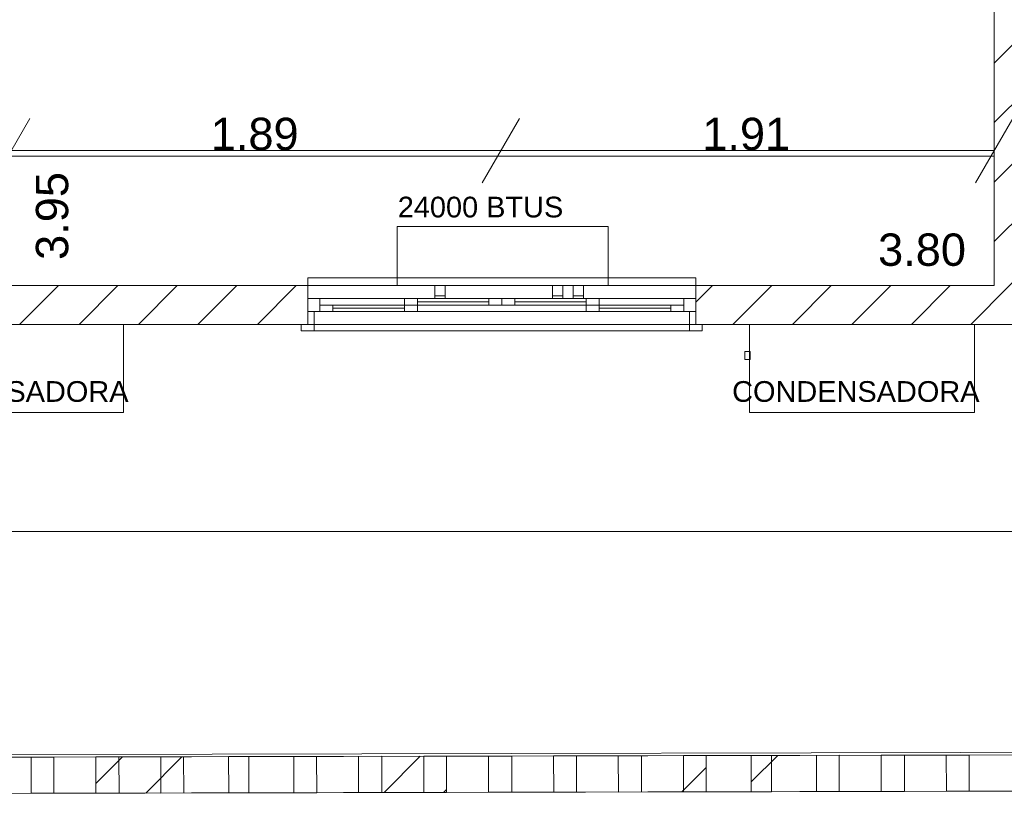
# Model space of a CAD drawing. Header units: millimetres. Extents: x 2826 to 3034, y 1533 to 1590.
# Tile 176 of 248: x 2988.69 to 2992.5, y 1571.84 to 1574.84. Entities that reach past the tile are written whole.
import ezdxf
from ezdxf.enums import TextEntityAlignment as Align

# ---------------------------------------------------------------- set-up
doc = ezdxf.new("R2010")
doc.units = ezdxf.units.MM
doc.layers.add('_Caneta_No__220', color=7, linetype='Continuous', lineweight=15, true_color=0x8a8a8a)
doc.styles.add('ESTILO_GERADO_2', font='arial.ttf')
pattern_1 = [(44.99999999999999, (0.02328418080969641, 0.6193119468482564), (-0.114904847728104, 0.114904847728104), [])]
pattern_2 = [(44.99999999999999, (0.02328418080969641, 0.619311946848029), (-0.5745242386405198, 0.5745242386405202), []), (44.99999999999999, (-0.09162066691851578, 0.7342167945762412), (-0.5745242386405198, 0.5745242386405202), [])]
pattern_3 = [(44.99999999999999, (0.02328418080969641, 0.6193119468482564), (-0.5745242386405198, 0.5745242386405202), []), (44.99999999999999, (-0.09162066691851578, 0.7342167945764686), (-0.5745242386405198, 0.5745242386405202), [])]

# ---------------------------------------------------------------- blocks, each defined once
blk = doc.blocks.new('ARROWHEAD_2')
at = {"color": 0, "linetype": 'Continuous', "lineweight": 0}
for p, q in [((-0.3781315, -0.655), (0.3781315, 0.655)), ((0, 0), (-1, 0))]:
    blk.add_line(p, q, dxfattribs=at)
blk = doc.blocks.new('A$Cdd268059')
at = {"layer": '_Caneta_No__220'}
h = blk.add_hatch(dxfattribs=at)
h.set_pattern_fill('TIJOLO_COMUM_0005', color=256, style=0, pattern_type=2)
h.set_pattern_definition([(44.99999999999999, (0.02328418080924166, 0.6193119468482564), (-0.114904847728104, 0.114904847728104), [])])
h.paths.add_polyline_path([(7.401137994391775, 1.969311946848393), (7.401137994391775, 5.919311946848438), (7.251137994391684, 5.919311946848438), (7.251137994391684, 1.969311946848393)])
h = blk.add_hatch(dxfattribs=at)
h.set_pattern_fill('TIJOLO_COMUM_0005', color=256, style=0, pattern_type=2)
h.set_pattern_definition(pattern_1)
h.paths.add_polyline_path([(2.893768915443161, 1.819311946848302), (4.597940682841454, 1.819311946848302), (4.597940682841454, 1.969312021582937), (2.893768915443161, 1.969311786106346)])
h = blk.add_hatch(dxfattribs=at)
h.set_pattern_fill('TIJOLO_COMUM_0005', color=256, style=0, pattern_type=2)
h.set_pattern_definition(pattern_1)
h.paths.add_polyline_path([(6.097940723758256, 1.969312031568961), (6.097940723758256, 1.819311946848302), (8.25388249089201, 1.819311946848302), (8.25388249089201, 1.969312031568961)])
h = blk.add_hatch(dxfattribs=at)
h.set_pattern_fill('DUPLA_1_4_0005', color=256, style=0, pattern_type=2)
h.set_pattern_definition(pattern_2)
h.paths.add_polyline_path([(5.296414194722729, 0.01158544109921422), (5.636413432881, 0.01233275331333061), (5.636105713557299, 0.1523335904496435), (5.296106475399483, 0.1515862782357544)])
h = blk.add_hatch(dxfattribs=at)
h.set_pattern_fill('DUPLA_1_4_0005', color=256, style=0, pattern_type=2)
h.set_pattern_definition(pattern_3)
h.paths.add_polyline_path([(5.798466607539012, 0.01268894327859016), (6.138465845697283, 0.01343625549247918), (6.138158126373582, 0.1534370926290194), (5.798158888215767, 0.152689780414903)])
h = blk.add_hatch(dxfattribs=at)
h.set_pattern_fill('DUPLA_1_4_0005', color=256, style=0, pattern_type=2)
h.set_pattern_definition(pattern_3)
h.paths.add_polyline_path([(6.312304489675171, 0.01381834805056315), (6.652303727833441, 0.01456566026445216), (6.651996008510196, 0.1545664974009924), (6.311996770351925, 0.153819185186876)])
h = blk.add_hatch(dxfattribs=at)
h.set_pattern_fill('DUPLA_1_4_0005', color=256, style=0, pattern_type=2)
h.set_pattern_definition(pattern_2)
h.paths.add_polyline_path([(3.778471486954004, 0.008249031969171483), (4.118470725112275, 0.008996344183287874), (4.118163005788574, 0.1489971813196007), (3.778163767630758, 0.1482498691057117)])
h = blk.add_hatch(dxfattribs=at)
h.set_pattern_fill('DUPLA_1_4_0005', color=256, style=0, pattern_type=2)
h.set_pattern_definition(pattern_3)
h.paths.add_polyline_path([(4.794361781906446, 0.01048193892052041), (5.134361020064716, 0.01122925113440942), (5.134053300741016, 0.1512300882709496), (4.7940540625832, 0.1504827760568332)])
for p, q in [((7.251137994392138, 1.969311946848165), (7.251137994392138, 5.919311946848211)), ((3.641137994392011, 2.490788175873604), (5.15430034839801, 2.490788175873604)), ((5.534300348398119, 2.490788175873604), (7.061137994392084, 2.490788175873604)), ((7.251137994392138, 2.469311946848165), (3.451137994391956, 2.469311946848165)), ((7.251137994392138, 1.969311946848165), (7.251137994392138, 2.469311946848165)), ((4.597940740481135, 1.969311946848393), (4.597940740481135, 1.999311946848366)), ((4.597940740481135, 1.999311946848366), (6.097940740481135, 1.999311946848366)), ((6.097940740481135, 1.999311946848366), (6.097940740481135, 1.969311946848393)), ((3.451137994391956, 1.969311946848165), (7.251137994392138, 1.969311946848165)), ((3.451137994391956, 1.969311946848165), (7.251137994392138, 1.969311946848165)), ((4.597940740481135, 1.969311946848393), (4.597940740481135, 1.919311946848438)), ((4.597940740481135, 1.969311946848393), (6.097940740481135, 1.969311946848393)), ((4.597940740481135, 1.969311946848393), (4.597940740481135, 1.919311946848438)), ((6.097940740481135, 1.969311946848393), (6.097940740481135, 1.919311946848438)), ((6.097940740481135, 1.969311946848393), (6.097940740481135, 1.919311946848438)), ((4.597940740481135, 1.919311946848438), (4.597940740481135, 1.869311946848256)), ((4.597940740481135, 1.919311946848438), (4.644940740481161, 1.919311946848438)), ((4.597940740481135, 1.919311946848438), (4.597940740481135, 1.869311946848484)), ((4.597940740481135, 1.919311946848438), (4.597940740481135, 1.869311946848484)), ((4.644940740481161, 1.919311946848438), (5.021440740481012, 1.919311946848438)), ((4.644940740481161, 1.919311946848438), (4.644940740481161, 1.869311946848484)), ((4.971440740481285, 1.919311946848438), (5.347940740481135, 1.919311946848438)), ((4.971440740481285, 1.919311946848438), (5.021440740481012, 1.919311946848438)), ((4.971440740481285, 1.894311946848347), (4.971440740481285, 1.919311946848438)), ((5.021440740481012, 1.919311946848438), (5.021440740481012, 1.894311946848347)), ((5.021440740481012, 1.919311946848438), (5.297940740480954, 1.919311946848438)), ((5.021440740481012, 1.906811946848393), (5.297940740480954, 1.906811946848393)), ((5.297940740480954, 1.894311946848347), (5.297940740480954, 1.919311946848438)), ((5.297940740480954, 1.919311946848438), (5.347940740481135, 1.919311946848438)), ((5.347940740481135, 1.919311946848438), (5.724440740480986, 1.919311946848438)), ((5.347940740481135, 1.919311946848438), (5.347940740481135, 1.894311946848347)), ((5.347940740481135, 1.919311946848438), (5.397940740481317, 1.919311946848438)), ((5.347940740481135, 1.894311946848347), (5.347940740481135, 1.919311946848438)), ((5.397940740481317, 1.919311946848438), (5.397940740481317, 1.894311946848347)), ((5.397940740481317, 1.919311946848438), (5.674440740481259, 1.919311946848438)), ((5.397940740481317, 1.906811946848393), (5.674440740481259, 1.906811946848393)), ((5.674440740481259, 1.919311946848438), (6.05094074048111, 1.919311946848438)), ((5.674440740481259, 1.894311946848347), (5.674440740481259, 1.919311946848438)), ((5.674440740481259, 1.919311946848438), (5.724440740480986, 1.919311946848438)), ((5.724440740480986, 1.919311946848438), (5.724440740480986, 1.894311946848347)), ((6.05094074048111, 1.869311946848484), (6.05094074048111, 1.919311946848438)), ((6.05094074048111, 1.919311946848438), (6.097940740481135, 1.919311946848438)), ((6.097940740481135, 1.919311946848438), (6.097940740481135, 1.869311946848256)), ((6.097940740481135, 1.919311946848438), (6.097940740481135, 1.869311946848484)), ((6.097940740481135, 1.919311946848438), (6.097940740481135, 1.869311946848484)), ((4.597940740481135, 1.869311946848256), (4.597940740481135, 1.819311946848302)), ((4.597940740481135, 1.819311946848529), (4.597940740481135, 1.869311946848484)), ((4.597940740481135, 1.869311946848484), (4.622940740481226, 1.869311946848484)), ((4.644940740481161, 1.869311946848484), (4.597940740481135, 1.869311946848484)), ((4.597940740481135, 1.869311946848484), (4.597940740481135, 1.819311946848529)), ((4.597940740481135, 1.869311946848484), (4.597940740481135, 1.819311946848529)), ((4.622940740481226, 1.869311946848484), (4.622940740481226, 1.819311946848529)), ((4.644940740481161, 1.894311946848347), (4.694940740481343, 1.894311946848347)), ((4.644940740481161, 1.869311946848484), (4.644940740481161, 1.894311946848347)), ((5.021440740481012, 1.869311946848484), (4.644940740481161, 1.869311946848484)), ((4.694940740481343, 1.869311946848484), (4.644940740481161, 1.869311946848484)), ((4.694940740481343, 1.894311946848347), (4.694940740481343, 1.869311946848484)), ((4.694940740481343, 1.894311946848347), (4.971440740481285, 1.894311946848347)), ((4.694940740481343, 1.881811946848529), (4.971440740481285, 1.881811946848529)), ((4.971440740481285, 1.869311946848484), (4.694940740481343, 1.869311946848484)), ((4.971440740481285, 1.869311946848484), (4.971440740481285, 1.894311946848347)), ((4.971440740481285, 1.894311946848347), (5.021440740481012, 1.894311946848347)), ((5.021440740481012, 1.894311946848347), (4.971440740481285, 1.894311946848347)), ((5.347940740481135, 1.869311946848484), (4.971440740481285, 1.869311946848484)), ((5.021440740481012, 1.869311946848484), (4.971440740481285, 1.869311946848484)), ((5.021440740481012, 1.894311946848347), (5.021440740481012, 1.869311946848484)), ((5.297940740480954, 1.894311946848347), (5.021440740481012, 1.894311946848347)), ((5.347940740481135, 1.894311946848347), (5.297940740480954, 1.894311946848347)), ((5.397940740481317, 1.894311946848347), (5.347940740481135, 1.894311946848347)), ((5.724440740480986, 1.869311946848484), (5.347940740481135, 1.869311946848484)), ((5.674440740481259, 1.894311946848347), (5.397940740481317, 1.894311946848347)), ((5.724440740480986, 1.894311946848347), (5.674440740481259, 1.894311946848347)), ((5.674440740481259, 1.894311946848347), (5.724440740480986, 1.894311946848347)), ((5.674440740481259, 1.869311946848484), (5.674440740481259, 1.894311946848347)), ((6.05094074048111, 1.869311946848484), (5.674440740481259, 1.869311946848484)), ((5.724440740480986, 1.869311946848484), (5.674440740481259, 1.869311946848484)), ((5.724440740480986, 1.894311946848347), (5.724440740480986, 1.869311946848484)), ((5.724440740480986, 1.894311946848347), (6.000940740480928, 1.894311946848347)), ((5.724440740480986, 1.881811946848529), (6.000940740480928, 1.881811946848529)), ((6.000940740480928, 1.869311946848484), (5.724440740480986, 1.869311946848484)), ((6.000940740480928, 1.869311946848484), (6.000940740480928, 1.894311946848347)), ((6.000940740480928, 1.894311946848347), (6.05094074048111, 1.894311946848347)), ((6.05094074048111, 1.869311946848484), (6.000940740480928, 1.869311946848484)), ((6.05094074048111, 1.894311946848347), (6.05094074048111, 1.869311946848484)), ((6.097940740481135, 1.869311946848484), (6.05094074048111, 1.869311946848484)), ((6.072940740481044, 1.819311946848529), (6.072940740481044, 1.869311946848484)), ((6.072940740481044, 1.869311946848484), (6.097940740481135, 1.869311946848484)), ((6.097940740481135, 1.869311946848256), (6.097940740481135, 1.819311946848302)), ((6.097940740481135, 1.869311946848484), (6.097940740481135, 1.819311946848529)), ((6.097940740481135, 1.869311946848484), (6.097940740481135, 1.819311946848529)), ((6.097940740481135, 1.869311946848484), (6.097940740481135, 1.819311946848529)), ((18.84632809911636, 1.819311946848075), (0.8232841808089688, 1.819311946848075)), ((4.597940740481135, 1.819311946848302), (4.572940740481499, 1.819311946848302)), ((4.572940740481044, 1.794311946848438), (4.572940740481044, 1.819311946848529)), ((4.572940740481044, 1.819311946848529), (4.622940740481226, 1.819311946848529)), ((4.597940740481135, 1.819311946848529), (4.572940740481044, 1.819311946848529)), ((4.597940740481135, 1.819311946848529), (4.572940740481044, 1.819311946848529)), ((4.622940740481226, 1.794311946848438), (4.572940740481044, 1.794311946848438)), ((4.597940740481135, 1.819311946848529), (6.097940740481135, 1.819311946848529)), ((4.622940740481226, 1.819311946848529), (4.597940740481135, 1.819311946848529)), ((4.622940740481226, 1.819311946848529), (4.622940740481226, 1.794311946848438)), ((4.622940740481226, 1.794311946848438), (6.072940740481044, 1.794311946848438)), ((6.097940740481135, 1.819311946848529), (6.072940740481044, 1.819311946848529)), ((6.072940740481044, 1.819311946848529), (6.122940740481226, 1.819311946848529)), ((6.072940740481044, 1.794311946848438), (6.072940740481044, 1.819311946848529)), ((6.122940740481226, 1.794311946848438), (6.072940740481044, 1.794311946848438)), ((6.097940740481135, 1.819311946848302), (6.122940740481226, 1.819311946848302)), ((6.097940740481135, 1.819311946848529), (6.122940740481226, 1.819311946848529)), ((6.097940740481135, 1.819311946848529), (6.122940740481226, 1.819311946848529)), ((6.122940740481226, 1.819311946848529), (6.122940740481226, 1.794311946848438)), ((0.02206783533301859, 1.01931194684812), (18.84632809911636, 1.01931194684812)), ((18.85023596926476, 0.04137650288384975), (0.02553427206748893, 1.469247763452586e-07))]:
    blk.add_line(p, q, dxfattribs=at)
for points in [[(0.8316279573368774, 1.819311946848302), (18.84632809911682, 1.819311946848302), (18.85023596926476, 0.04137650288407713), (25.16375951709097, 0.05525351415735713), (25.16375951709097, 1.819311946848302), (41.00696253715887, 1.819311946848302), (41.00696253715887, 17.38691466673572), (31.02116999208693, 17.38691466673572), (31.02116999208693, 11.61714340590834), (18.84632809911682, 11.61714340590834), (18.84632809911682, 10.41714351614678), (0.8316279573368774, 10.41714351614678)], [(5.758978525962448, 1.969311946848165), (5.758978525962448, 2.197995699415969), (4.943297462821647, 2.197995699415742), (4.943297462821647, 1.969311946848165)], [(5.128978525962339, 1.969311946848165), (5.088978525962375, 1.969311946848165), (5.088978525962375, 1.929311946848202), (5.128978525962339, 1.929311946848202)], [(5.583978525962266, 1.969311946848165), (5.543978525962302, 1.969311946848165), (5.543978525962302, 1.929311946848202), (5.583978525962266, 1.929311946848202)], [(5.663978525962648, 1.969311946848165), (5.623978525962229, 1.969311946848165), (5.623978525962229, 1.929311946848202), (5.663978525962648, 1.929311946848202)], [(5.088978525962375, 1.929311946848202), (5.088978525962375, 1.919311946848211), (5.128978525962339, 1.919311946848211), (5.128978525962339, 1.929311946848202)], [(5.543978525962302, 1.929311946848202), (5.543978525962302, 1.919311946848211), (5.583978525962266, 1.919311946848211), (5.583978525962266, 1.929311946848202)], [(5.623978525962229, 1.929311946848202), (5.623978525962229, 1.919311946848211), (5.663978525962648, 1.919311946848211), (5.663978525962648, 1.929311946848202)], [(3.886137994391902, 1.479311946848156), (3.016137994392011, 1.479311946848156), (3.016137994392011, 1.819311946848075), (3.886137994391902, 1.819311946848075)], [(7.175697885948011, 1.479311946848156), (6.305697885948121, 1.479311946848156), (6.305697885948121, 1.819311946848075), (7.175697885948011, 1.819311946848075)], [(6.307697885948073, 1.714311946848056), (6.307697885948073, 1.684311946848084), (6.287697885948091, 1.684311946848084), (6.287697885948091, 1.714311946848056)], [(6.307697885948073, 1.714311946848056), (6.307697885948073, 1.684311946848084), (6.287697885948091, 1.684311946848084), (6.287697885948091, 1.714311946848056)], [(0.03053427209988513, 1.016460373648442e-07), (18.85048878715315, 0.04137704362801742), (18.85018098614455, 0.1813777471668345), (0.03022647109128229, 0.1400008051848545)], [(5.296414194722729, 0.01158544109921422), (5.636413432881, 0.01233275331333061), (5.636105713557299, 0.1523335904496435), (5.296106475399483, 0.1515862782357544)], [(5.296414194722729, 0.01158544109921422), (5.636413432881, 0.01233275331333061), (5.636105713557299, 0.1523335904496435), (5.296106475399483, 0.1515862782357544)], [(5.296414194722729, 0.01158544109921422), (5.636413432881, 0.01233275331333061), (5.636105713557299, 0.1523335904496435), (5.296106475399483, 0.1515862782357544)], [(5.296414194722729, 0.01158544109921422), (5.636413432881, 0.01233275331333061), (5.636105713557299, 0.1523335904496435), (5.296106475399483, 0.1515862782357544)], [(5.296414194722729, 0.01158544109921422), (5.636413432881, 0.01233275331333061), (5.636105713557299, 0.1523335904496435), (5.296106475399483, 0.1515862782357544)], [(5.296414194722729, 0.01158544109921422), (5.636413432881, 0.01233275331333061), (5.636105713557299, 0.1523335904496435), (5.296106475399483, 0.1515862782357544)], [(5.548467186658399, 0.01213944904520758), (5.88846642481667, 0.0128867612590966), (5.88815870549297, 0.1528875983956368), (5.548159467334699, 0.1521402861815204)], [(5.548467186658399, 0.01213944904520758), (5.88846642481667, 0.0128867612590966), (5.88815870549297, 0.1528875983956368), (5.548159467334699, 0.1521402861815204)], [(5.548467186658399, 0.01213944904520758), (5.88846642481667, 0.0128867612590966), (5.88815870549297, 0.1528875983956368), (5.548159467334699, 0.1521402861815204)], [(5.548467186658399, 0.01213944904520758), (5.88846642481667, 0.0128867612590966), (5.88815870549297, 0.1528875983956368), (5.548159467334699, 0.1521402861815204)], [(5.548467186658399, 0.01213944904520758), (5.88846642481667, 0.0128867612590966), (5.88815870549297, 0.1528875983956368), (5.548159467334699, 0.1521402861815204)], [(5.548467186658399, 0.01213944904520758), (5.88846642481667, 0.0128867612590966), (5.88815870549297, 0.1528875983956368), (5.548159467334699, 0.1521402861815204)], [(5.548467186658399, 0.01213944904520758), (5.88846642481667, 0.0128867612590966), (5.88815870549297, 0.1528875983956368), (5.548159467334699, 0.1521402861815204)], [(5.798466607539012, 0.01268894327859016), (6.138465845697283, 0.01343625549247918), (6.138158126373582, 0.1534370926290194), (5.798158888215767, 0.152689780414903)], [(5.798466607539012, 0.01268894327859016), (6.138465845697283, 0.01343625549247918), (6.138158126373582, 0.1534370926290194), (5.798158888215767, 0.152689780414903)], [(5.798466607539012, 0.01268894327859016), (6.138465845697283, 0.01343625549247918), (6.138158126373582, 0.1534370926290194), (5.798158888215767, 0.152689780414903)], [(5.798466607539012, 0.01268894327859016), (6.138465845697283, 0.01343625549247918), (6.138158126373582, 0.1534370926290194), (5.798158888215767, 0.152689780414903)], [(5.798466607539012, 0.01268894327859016), (6.138465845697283, 0.01343625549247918), (6.138158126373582, 0.1534370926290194), (5.798158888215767, 0.152689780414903)], [(5.798466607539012, 0.01268894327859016), (6.138465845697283, 0.01343625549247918), (6.138158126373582, 0.1534370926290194), (5.798158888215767, 0.152689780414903)], [(6.050519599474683, 0.0132429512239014), (6.390518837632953, 0.01399026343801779), (6.390211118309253, 0.1539911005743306), (6.050211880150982, 0.1532437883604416)], [(6.050519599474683, 0.0132429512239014), (6.390518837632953, 0.01399026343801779), (6.390211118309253, 0.1539911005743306), (6.050211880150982, 0.1532437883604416)], [(6.050519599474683, 0.0132429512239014), (6.390518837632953, 0.01399026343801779), (6.390211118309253, 0.1539911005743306), (6.050211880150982, 0.1532437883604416)], [(6.050519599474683, 0.0132429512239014), (6.390518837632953, 0.01399026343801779), (6.390211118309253, 0.1539911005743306), (6.050211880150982, 0.1532437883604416)], [(6.050519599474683, 0.0132429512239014), (6.390518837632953, 0.01399026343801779), (6.390211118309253, 0.1539911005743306), (6.050211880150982, 0.1532437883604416)], [(6.050519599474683, 0.0132429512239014), (6.390518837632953, 0.01399026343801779), (6.390211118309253, 0.1539911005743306), (6.050211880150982, 0.1532437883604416)], [(6.050519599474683, 0.0132429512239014), (6.390518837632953, 0.01399026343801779), (6.390211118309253, 0.1539911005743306), (6.050211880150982, 0.1532437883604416)], [(6.312304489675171, 0.01381834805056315), (6.652303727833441, 0.01456566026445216), (6.651996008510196, 0.1545664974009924), (6.311996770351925, 0.153819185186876)], [(6.312304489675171, 0.01381834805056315), (6.652303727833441, 0.01456566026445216), (6.651996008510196, 0.1545664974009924), (6.311996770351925, 0.153819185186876)], [(6.312304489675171, 0.01381834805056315), (6.652303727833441, 0.01456566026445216), (6.651996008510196, 0.1545664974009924), (6.311996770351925, 0.153819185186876)], [(6.312304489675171, 0.01381834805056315), (6.652303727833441, 0.01456566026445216), (6.651996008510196, 0.1545664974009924), (6.311996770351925, 0.153819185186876)], [(6.312304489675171, 0.01381834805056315), (6.652303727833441, 0.01456566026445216), (6.651996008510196, 0.1545664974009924), (6.311996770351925, 0.153819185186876)], [(6.312304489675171, 0.01381834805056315), (6.652303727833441, 0.01456566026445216), (6.651996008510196, 0.1545664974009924), (6.311996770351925, 0.153819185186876)], [(6.564357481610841, 0.01437235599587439), (6.904356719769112, 0.01511966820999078), (6.904049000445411, 0.155120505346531), (6.564049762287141, 0.1543731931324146)], [(6.564357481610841, 0.01437235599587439), (6.904356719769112, 0.01511966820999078), (6.904049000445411, 0.155120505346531), (6.564049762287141, 0.1543731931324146)], [(6.564357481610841, 0.01437235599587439), (6.904356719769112, 0.01511966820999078), (6.904049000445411, 0.155120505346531), (6.564049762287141, 0.1543731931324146)], [(6.564357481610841, 0.01437235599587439), (6.904356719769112, 0.01511966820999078), (6.904049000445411, 0.155120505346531), (6.564049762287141, 0.1543731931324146)], [(6.564357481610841, 0.01437235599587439), (6.904356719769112, 0.01511966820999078), (6.904049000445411, 0.155120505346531), (6.564049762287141, 0.1543731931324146)], [(6.564357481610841, 0.01437235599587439), (6.904356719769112, 0.01511966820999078), (6.904049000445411, 0.155120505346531), (6.564049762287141, 0.1543731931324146)], [(6.564357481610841, 0.01437235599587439), (6.904356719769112, 0.01511966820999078), (6.904049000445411, 0.155120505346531), (6.564049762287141, 0.1543731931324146)], [(6.814356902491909, 0.01492185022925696), (7.154356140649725, 0.01566916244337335), (7.154048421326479, 0.1556699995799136), (6.814049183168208, 0.1549226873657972)], [(6.814356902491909, 0.01492185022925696), (7.154356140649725, 0.01566916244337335), (7.154048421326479, 0.1556699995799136), (6.814049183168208, 0.1549226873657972)], [(6.814356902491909, 0.01492185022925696), (7.154356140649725, 0.01566916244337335), (7.154048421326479, 0.1556699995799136), (6.814049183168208, 0.1549226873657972)], [(6.814356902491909, 0.01492185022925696), (7.154356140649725, 0.01566916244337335), (7.154048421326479, 0.1556699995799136), (6.814049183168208, 0.1549226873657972)], [(6.814356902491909, 0.01492185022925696), (7.154356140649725, 0.01566916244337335), (7.154048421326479, 0.1556699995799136), (6.814049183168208, 0.1549226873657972)], [(6.814356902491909, 0.01492185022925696), (7.154356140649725, 0.01566916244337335), (7.154048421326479, 0.1556699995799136), (6.814049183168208, 0.1549226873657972)], [(7.06640989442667, 0.01547585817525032), (7.40640913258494, 0.01622317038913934), (7.40610141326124, 0.1562240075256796), (7.066102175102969, 0.1554766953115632)], [(7.06640989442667, 0.01547585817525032), (7.40640913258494, 0.01622317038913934), (7.40610141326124, 0.1562240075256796), (7.066102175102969, 0.1554766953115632)], [(7.06640989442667, 0.01547585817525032), (7.40640913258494, 0.01622317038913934), (7.40610141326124, 0.1562240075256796), (7.066102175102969, 0.1554766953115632)], [(7.06640989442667, 0.01547585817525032), (7.40640913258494, 0.01622317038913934), (7.40610141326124, 0.1562240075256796), (7.066102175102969, 0.1554766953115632)], [(7.06640989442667, 0.01547585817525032), (7.40640913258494, 0.01622317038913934), (7.40610141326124, 0.1562240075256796), (7.066102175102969, 0.1554766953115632)], [(7.06640989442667, 0.01547585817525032), (7.40640913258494, 0.01622317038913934), (7.40610141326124, 0.1562240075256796), (7.066102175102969, 0.1554766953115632)], [(7.06640989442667, 0.01547585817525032), (7.40640913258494, 0.01622317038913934), (7.40610141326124, 0.1562240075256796), (7.066102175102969, 0.1554766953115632)], [(3.276419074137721, 0.007145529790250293), (3.616418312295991, 0.007892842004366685), (3.616110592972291, 0.1478936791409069), (3.276111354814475, 0.1471463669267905)], [(3.276419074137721, 0.007145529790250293), (3.616418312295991, 0.007892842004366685), (3.616110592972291, 0.1478936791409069), (3.276111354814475, 0.1471463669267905)], [(3.276419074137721, 0.007145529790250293), (3.616418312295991, 0.007892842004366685), (3.616110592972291, 0.1478936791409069), (3.276111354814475, 0.1471463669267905)], [(3.276419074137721, 0.007145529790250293), (3.616418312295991, 0.007892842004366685), (3.616110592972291, 0.1478936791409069), (3.276111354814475, 0.1471463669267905)], [(3.276419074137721, 0.007145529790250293), (3.616418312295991, 0.007892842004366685), (3.616110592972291, 0.1478936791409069), (3.276111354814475, 0.1471463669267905)], [(3.276419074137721, 0.007145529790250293), (3.616418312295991, 0.007892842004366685), (3.616110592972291, 0.1478936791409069), (3.276111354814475, 0.1471463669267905)], [(3.528472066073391, 0.007699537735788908), (3.868471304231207, 0.0084468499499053), (3.868163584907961, 0.1484476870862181), (3.528164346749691, 0.1477003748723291)], [(3.528472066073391, 0.007699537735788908), (3.868471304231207, 0.0084468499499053), (3.868163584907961, 0.1484476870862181), (3.528164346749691, 0.1477003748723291)], [(3.528472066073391, 0.007699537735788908), (3.868471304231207, 0.0084468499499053), (3.868163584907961, 0.1484476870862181), (3.528164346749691, 0.1477003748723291)], [(3.528472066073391, 0.007699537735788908), (3.868471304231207, 0.0084468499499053), (3.868163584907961, 0.1484476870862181), (3.528164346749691, 0.1477003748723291)], [(3.528472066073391, 0.007699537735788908), (3.868471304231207, 0.0084468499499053), (3.868163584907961, 0.1484476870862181), (3.528164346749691, 0.1477003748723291)], [(3.528472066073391, 0.007699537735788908), (3.868471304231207, 0.0084468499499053), (3.868163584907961, 0.1484476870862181), (3.528164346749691, 0.1477003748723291)], [(3.528472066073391, 0.007699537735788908), (3.868471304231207, 0.0084468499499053), (3.868163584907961, 0.1484476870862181), (3.528164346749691, 0.1477003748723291)], [(3.778471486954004, 0.008249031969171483), (4.118470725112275, 0.008996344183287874), (4.118163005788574, 0.1489971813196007), (3.778163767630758, 0.1482498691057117)], [(3.778471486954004, 0.008249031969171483), (4.118470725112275, 0.008996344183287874), (4.118163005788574, 0.1489971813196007), (3.778163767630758, 0.1482498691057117)], [(3.778471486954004, 0.008249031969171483), (4.118470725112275, 0.008996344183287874), (4.118163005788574, 0.1489971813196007), (3.778163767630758, 0.1482498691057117)], [(3.778471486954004, 0.008249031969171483), (4.118470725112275, 0.008996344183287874), (4.118163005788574, 0.1489971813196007), (3.778163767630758, 0.1482498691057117)], [(3.778471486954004, 0.008249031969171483), (4.118470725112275, 0.008996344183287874), (4.118163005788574, 0.1489971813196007), (3.778163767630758, 0.1482498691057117)], [(3.778471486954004, 0.008249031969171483), (4.118470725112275, 0.008996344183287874), (4.118163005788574, 0.1489971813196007), (3.778163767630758, 0.1482498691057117)], [(4.030524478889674, 0.008803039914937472), (4.37052371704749, 0.009550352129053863), (4.370215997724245, 0.1495511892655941), (4.030216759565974, 0.1488038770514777)], [(4.030524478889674, 0.008803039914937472), (4.37052371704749, 0.009550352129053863), (4.370215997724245, 0.1495511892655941), (4.030216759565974, 0.1488038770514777)], [(4.030524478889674, 0.008803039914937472), (4.37052371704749, 0.009550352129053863), (4.370215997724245, 0.1495511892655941), (4.030216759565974, 0.1488038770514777)], [(4.030524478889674, 0.008803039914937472), (4.37052371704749, 0.009550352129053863), (4.370215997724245, 0.1495511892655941), (4.030216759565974, 0.1488038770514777)], [(4.030524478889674, 0.008803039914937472), (4.37052371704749, 0.009550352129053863), (4.370215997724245, 0.1495511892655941), (4.030216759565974, 0.1488038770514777)], [(4.030524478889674, 0.008803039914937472), (4.37052371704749, 0.009550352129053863), (4.370215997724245, 0.1495511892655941), (4.030216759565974, 0.1488038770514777)], [(4.030524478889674, 0.008803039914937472), (4.37052371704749, 0.009550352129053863), (4.370215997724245, 0.1495511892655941), (4.030216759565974, 0.1488038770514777)], [(4.292309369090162, 0.009378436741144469), (4.632308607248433, 0.01012574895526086), (4.632000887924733, 0.1501265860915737), (4.292001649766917, 0.1493792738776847)], [(4.292309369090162, 0.009378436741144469), (4.632308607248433, 0.01012574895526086), (4.632000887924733, 0.1501265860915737), (4.292001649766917, 0.1493792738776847)], [(4.292309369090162, 0.009378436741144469), (4.632308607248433, 0.01012574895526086), (4.632000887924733, 0.1501265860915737), (4.292001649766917, 0.1493792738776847)], [(4.292309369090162, 0.009378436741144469), (4.632308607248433, 0.01012574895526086), (4.632000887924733, 0.1501265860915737), (4.292001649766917, 0.1493792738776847)], [(4.292309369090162, 0.009378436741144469), (4.632308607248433, 0.01012574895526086), (4.632000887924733, 0.1501265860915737), (4.292001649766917, 0.1493792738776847)], [(4.292309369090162, 0.009378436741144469), (4.632308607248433, 0.01012574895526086), (4.632000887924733, 0.1501265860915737), (4.292001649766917, 0.1493792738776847)], [(4.544362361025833, 0.009932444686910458), (4.884361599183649, 0.01067975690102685), (4.884053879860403, 0.1506805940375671), (4.544054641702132, 0.1499332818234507)], [(4.544362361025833, 0.009932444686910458), (4.884361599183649, 0.01067975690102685), (4.884053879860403, 0.1506805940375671), (4.544054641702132, 0.1499332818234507)], [(4.544362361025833, 0.009932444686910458), (4.884361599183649, 0.01067975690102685), (4.884053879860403, 0.1506805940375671), (4.544054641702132, 0.1499332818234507)], [(4.544362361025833, 0.009932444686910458), (4.884361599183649, 0.01067975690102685), (4.884053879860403, 0.1506805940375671), (4.544054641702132, 0.1499332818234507)], [(4.544362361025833, 0.009932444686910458), (4.884361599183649, 0.01067975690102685), (4.884053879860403, 0.1506805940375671), (4.544054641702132, 0.1499332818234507)], [(4.544362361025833, 0.009932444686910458), (4.884361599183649, 0.01067975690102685), (4.884053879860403, 0.1506805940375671), (4.544054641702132, 0.1499332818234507)], [(4.544362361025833, 0.009932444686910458), (4.884361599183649, 0.01067975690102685), (4.884053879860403, 0.1506805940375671), (4.544054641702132, 0.1499332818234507)], [(4.794361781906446, 0.01048193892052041), (5.134361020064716, 0.01122925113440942), (5.134053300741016, 0.1512300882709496), (4.7940540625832, 0.1504827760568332)], [(4.794361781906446, 0.01048193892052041), (5.134361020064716, 0.01122925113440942), (5.134053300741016, 0.1512300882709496), (4.7940540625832, 0.1504827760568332)], [(4.794361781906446, 0.01048193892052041), (5.134361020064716, 0.01122925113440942), (5.134053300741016, 0.1512300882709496), (4.7940540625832, 0.1504827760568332)], [(4.794361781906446, 0.01048193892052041), (5.134361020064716, 0.01122925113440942), (5.134053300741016, 0.1512300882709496), (4.7940540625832, 0.1504827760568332)], [(4.794361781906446, 0.01048193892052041), (5.134361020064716, 0.01122925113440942), (5.134053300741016, 0.1512300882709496), (4.7940540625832, 0.1504827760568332)], [(4.794361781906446, 0.01048193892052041), (5.134361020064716, 0.01122925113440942), (5.134053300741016, 0.1512300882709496), (4.7940540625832, 0.1504827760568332)], [(5.046414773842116, 0.01103594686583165), (5.386414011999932, 0.01178325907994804), (5.386106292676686, 0.1517840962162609), (5.046107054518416, 0.1510367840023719)], [(5.046414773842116, 0.01103594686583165), (5.386414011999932, 0.01178325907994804), (5.386106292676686, 0.1517840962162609), (5.046107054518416, 0.1510367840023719)], [(5.046414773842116, 0.01103594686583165), (5.386414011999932, 0.01178325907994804), (5.386106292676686, 0.1517840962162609), (5.046107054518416, 0.1510367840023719)], [(5.046414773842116, 0.01103594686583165), (5.386414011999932, 0.01178325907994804), (5.386106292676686, 0.1517840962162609), (5.046107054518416, 0.1510367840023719)], [(5.046414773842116, 0.01103594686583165), (5.386414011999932, 0.01178325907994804), (5.386106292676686, 0.1517840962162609), (5.046107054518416, 0.1510367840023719)], [(5.046414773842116, 0.01103594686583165), (5.386414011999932, 0.01178325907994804), (5.386106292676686, 0.1517840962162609), (5.046107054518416, 0.1510367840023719)], [(5.046414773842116, 0.01103594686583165), (5.386414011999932, 0.01178325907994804), (5.386106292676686, 0.1517840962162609), (5.046107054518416, 0.1510367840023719)]]:
    blk.add_lwpolyline(points, close=True, dxfattribs=at)
for points in [[(7.251137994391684, 5.919311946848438), (7.251137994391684, 1.969311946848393)], [(4.597940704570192, 1.969311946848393), (2.893768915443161, 1.969311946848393)], [(7.251137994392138, 1.969311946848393), (6.097940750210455, 1.969311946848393)], [(2.893768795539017, 1.819311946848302), (4.597940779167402, 1.819311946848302)], [(6.097940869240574, 1.819311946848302), (8.253882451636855, 1.819311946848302)], [(18.69990663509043, 0.1910464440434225), (0.1752042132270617, 0.1503294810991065)], [(0.1755339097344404, 0.0003298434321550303), (33.16437696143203, 0.07283872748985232)]]:
    blk.add_lwpolyline(points, dxfattribs=at)
at = {"layer": '_Caneta_No__220', "xscale": 0.19, "yscale": 0.19, "zscale": 0.19, "rotation": 180}
for p in [(3.451137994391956, 2.490788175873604), (5.344300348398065, 2.490788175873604)]:
    blk.add_blockref('ARROWHEAD_2', p, dxfattribs=at)
at = {"layer": '_Caneta_No__220', "xscale": 0.19, "yscale": 0.19, "zscale": 0.19}
for p in [(5.344300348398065, 2.490788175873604), (7.251137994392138, 2.490788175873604)]:
    blk.add_blockref('ARROWHEAD_2', p, dxfattribs=at)
at = {"layer": '_Caneta_No__220', "style": 'ESTILO_GERADO_2'}
for s, height, p in [('24000 BTUS', 0.08000000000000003, (4.945719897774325, 2.232876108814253)), ('CONDENSADORA', 0.08000000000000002, (2.948764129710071, 1.520296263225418)), ('CONDENSADORA', 0.08000000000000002, (6.23832402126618, 1.520296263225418))]:
    blk.add_text(s, height=height, dxfattribs=at).set_placement(p)
at = {"layer": '_Caneta_No__220', "char_height": 0.125, "attachment_point": 5, "style": 'ESTILO_GERADO_2'}
for s, insert in [('\\A1;1.89', (4.392716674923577, 2.554609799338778)), ('\\A1;1.91', (6.292716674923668, 2.554609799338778)), ('\\A1;3.80', (6.972309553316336, 2.107389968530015))]:
    blk.add_mtext(s, dxfattribs=dict(at, insert=insert))
at = {"layer": '_Caneta_No__220', "insert": (3.6102030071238, 2.238400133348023), "char_height": 0.125, "attachment_point": 5, "rotation": 90, "style": 'ESTILO_GERADO_2'}
blk.add_mtext('\\A1;3.95', dxfattribs=at)
at = {"layer": '_Caneta_No__220', "style": 'ESTILO_GERADO_2'}
for p in [(34.43090520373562, 10.54570028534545), (35.03090520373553, 10.54570028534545)]:
    blk.add_attdef('txt', text='', height=0.12, dxfattribs=at).set_placement(p, align=Align.MIDDLE_CENTER)
blk.add_attdef('txt', text='', height=0.12, rotation=90, dxfattribs=at).set_placement((1.295823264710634, 6.403259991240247), align=Align.MIDDLE_CENTER)

msp = doc.modelspace()

# ---------------------------------------------------------------- block references
msp.add_blockref('A$Cdd268059', (2985.209360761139, 1571.842227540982))

doc.saveas('drawing.dxf')
